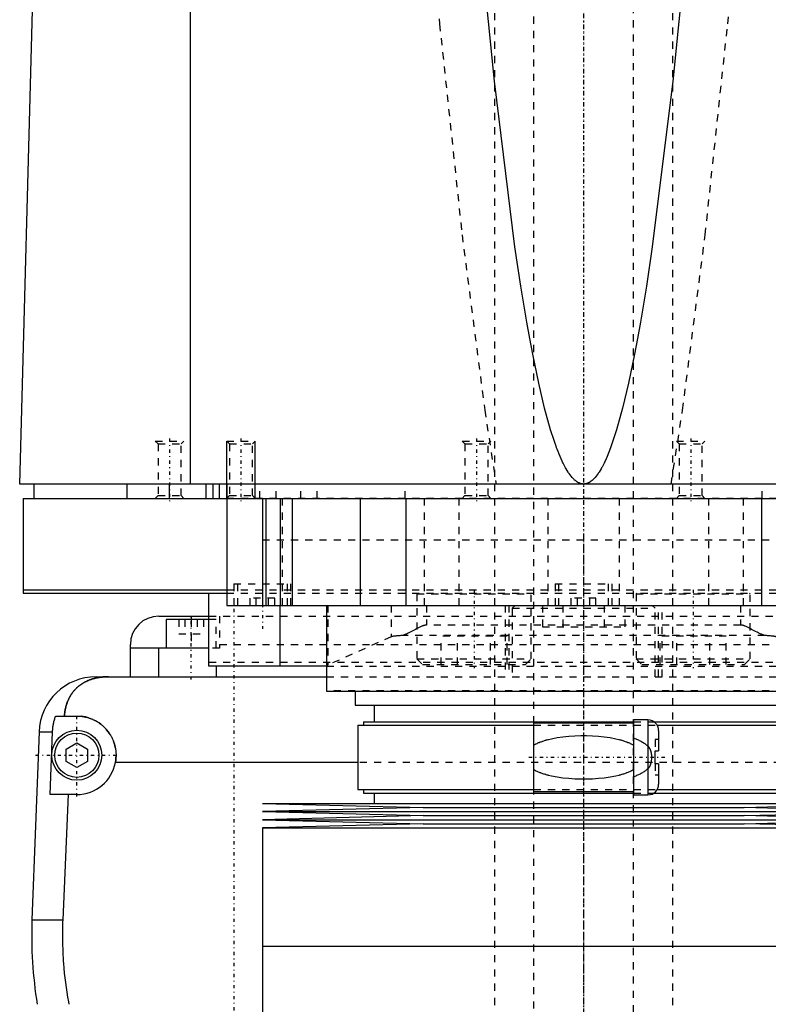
# Model space of a CAD drawing. Extents: x -120 to 120, y -1 to 1172.
# Tile 4 of 11: x -79 to 26, y 415 to 553. Entities that reach past the tile are written whole.
import ezdxf

# ---------------------------------------------------------------- set-up
doc = ezdxf.new("R2010")
doc.units = 0
doc.linetypes.add('CENTER', pattern=[1.5, 0.45, -0.5, 0.05, -0.5])
doc.linetypes.add('DASHED', pattern=[2, 1, -1])
for name, color, linetype in [('AM_0', 7, 'CONTINUOUS'), ('AM_10', 7, 'CONTINUOUS'), ('AM_3', 7, 'DASHED'), ('AM_7', 7, 'CENTER')]:
    doc.layers.add(name, color=color, linetype=linetype)

msp = doc.modelspace()

# ---------------------------------------------------------------- linework, layer by layer
at = {"layer": 'AM_0', "color": 7, "linetype": 'CONTINUOUS'}
for p, q in [((-79, 487.5), (-76.83, 568.63)), ((-55.06, 487.5), (-55.06, 569.6)), ((79, 487.5), (-79, 487.5)), ((-77, 487.5), (-77, 485.5)), ((-64, 487.5), (-64, 485.5)), ((-58, 485.5), (-58, 487.5)), ((-52.9, 485.5), (-52.9, 487.5)), ((-51.9, 485.5), (-51.9, 487.5)), ((-51, 485.5), (-51, 487.5)), ((-50, 487.5), (-50, 470.5)), ((-78.5, 485.5), (78.5, 485.5)), ((-78.5, 485.5), (-78.5, 472.2)), ((-45, 485.5), (-45, 470.5)), ((-44.5, 485.5), (-44.5, 470.5)), ((-42.5, 485.5), (-42.5, 470.5)), ((-40.83, 485.5), (-40.83, 470.5)), ((-31.31, 485.5), (-31.31, 470.5)), ((-24.92, 485.5), (-24.92, 470.5)), ((24.92, 485.5), (24.92, 470.5)), ((-78.5, 472.7), (-50.02, 472.7)), ((-78.5, 472.2), (-50.02, 472.2)), ((-52.5, 462), (-52.5, 472.2)), ((-50, 470.5), (50, 470.5)), ((-42.5, 462), (-42.5, 470.5)), ((-36, 470.5), (-36, 458.5)), ((-59.5, 469), (-52.5, 469)), ((-58.5, 468.5), (-58.5, 464.5)), ((-52.5, 468.5), (-58.5, 468.5)), ((-55, 469), (-55, 468.5)), ((-63.5, 460.5), (-63.5, 465)), ((-52.5, 464.5), (-63.5, 464.5)), ((-59.5, 460.5), (-59.5, 464.5)), ((-36, 462), (-52.5, 462)), ((-51.5, 462), (-51.5, 460.5)), ((-68.3, 460.5), (-36, 460.5)), ((-36, 458.5), (36, 458.5)), ((-32, 458.5), (-32, 456.5)), ((-32, 456.5), (32, 456.5)), ((-29.35, 456.5), (-29.35, 454.2)), ((-73.97, 455), (-71, 455)), ((-30.85, 454.2), (-30.85, 453.7)), ((-30.85, 454.2), (7, 454.2)), ((7, 454), (-7, 454)), ((-7, 454), (-7, 444.4)), ((9, 454.45), (7, 454.45)), ((7, 454.45), (7, 443.95)), ((9, 454.45), (9, 443.95)), ((9.83, 454.2), (30.85, 454.2)), ((-76.29, 452.8), (-77.28, 426.46)), ((-76.29, 452.8), (-74.4, 452.8)), ((-74.75, 444), (-74.4, 452.8)), ((-31.65, 453.7), (-31.65, 444.7)), ((-31.65, 453.7), (-7, 453.7)), ((10.3, 453.7), (31.65, 453.7)), ((10.5, 452.95), (10.5, 450.1)), ((-72.5, 450.37), (-71, 451.23)), ((-71, 451.23), (-69.5, 450.37)), ((-72.5, 448.63), (-72.5, 450.37)), ((-69.5, 450.37), (-69.5, 448.63)), ((10, 448.3), (10, 450.1)), ((10, 450.1), (10.5, 450.1)), ((-71, 447.77), (-72.5, 448.63)), ((-69.5, 448.63), (-71, 447.77)), ((-31.65, 448.5), (-65.59, 448.5)), ((10.5, 448.3), (10, 448.3)), ((10.5, 448.3), (10.5, 445.45)), ((-31.65, 444.7), (-7, 444.7)), ((-30.85, 444.7), (-30.85, 444.2)), ((-7, 444.4), (7, 444.4)), ((10.3, 444.7), (31.65, 444.7)), ((-71, 444), (-74.75, 444)), ((-72.2, 444), (-72.97, 426.46)), ((-30.85, 444.2), (7, 444.2)), ((-29.35, 444.2), (-29.35, 442.75)), ((7, 443.95), (9, 443.95)), ((9.83, 444.2), (30.85, 444.2)), ((-45, 442.75), (-22.5, 442.18)), ((-45, 442.75), (45, 442.75)), ((-22.5, 442.18), (-45, 441.61)), ((-45, 441.61), (-22.5, 441.04)), ((-45, 441.61), (45, 441.61)), ((-22.5, 442.18), (22.5, 442.18)), ((22.5, 442.18), (45, 442.75)), ((45, 441.61), (22.5, 442.18)), ((22.5, 441.04), (45, 441.61)), ((-22.5, 441.04), (-45, 440.47)), ((-45, 440.47), (-22.5, 439.9)), ((-45, 440.47), (45, 440.47)), ((-22.5, 441.04), (22.5, 441.04)), ((45, 440.47), (22.5, 441.04)), ((22.5, 439.9), (45, 440.47)), ((-22.5, 439.9), (-45, 439.33)), ((-45, 439.33), (-45, 422.75)), ((-45, 439.33), (45, 439.33)), ((-22.5, 439.9), (22.5, 439.9)), ((45, 439.33), (22.5, 439.9)), ((-77.28, 426.46), (-72.97, 426.46)), ((-45, 422.75), (45, 422.75)), ((-45, 422.75), (-45, 406.17)), ((-45, 422.75), (0, 422.75))]:
    msp.add_line(p, q, dxfattribs=at)
for points in [[(0, 487.5, 0), (-0.01, 487.5, 0), (-0.04, 487.5, 0), (-0.06, 487.5, 0), (-0.07, 487.5, 0), (-0.08, 487.5, 0), (-0.11, 487.5, 0), (-0.13, 487.51, 0), (-0.15, 487.51, 0), (-0.18, 487.51, 0), (-0.2, 487.51, 0), (-0.21, 487.52, 0), (-0.22, 487.52, 0), (-0.25, 487.52, 0), (-0.27, 487.53, 0), (-0.29, 487.53, 0), (-0.32, 487.54, 0), (-0.34, 487.54, 0), (-0.35, 487.54, 0), (-0.36, 487.55, 0), (-0.39, 487.55, 0), (-0.41, 487.56, 0), (-0.42, 487.56, 0), (-0.43, 487.57, 0), (-0.46, 487.57, 0), (-0.48, 487.58, 0), (-0.49, 487.59, 0), (-0.5, 487.59, 0), (-0.53, 487.6, 0), (-0.55, 487.61, 0), (-0.57, 487.62, 0), (-0.6, 487.63, 0), (-0.62, 487.64, 0), (-0.63, 487.64, 0), (-0.64, 487.65, 0), (-0.67, 487.66, 0), (-0.69, 487.67, 0), (-0.71, 487.68, 0), (-0.74, 487.69, 0), (-0.76, 487.71, 0), (-0.77, 487.71, 0), (-0.78, 487.72, 0), (-0.81, 487.73, 0), (-0.83, 487.74, 0), (-0.85, 487.76, 0), (-0.88, 487.77, 0), (-0.9, 487.79, 0), (-0.91, 487.8, 0), (-0.92, 487.8, 0), (-0.95, 487.82, 0), (-0.97, 487.83, 0), (-1.05, 487.89, 0), (-1.19, 488.01, 0), (-1.26, 488.07, 0), (-1.33, 488.13, 0), (-1.47, 488.27, 0), (-1.61, 488.43, 0), (-1.75, 488.59, 0), (-1.89, 488.78, 0), (-2.03, 488.97, 0), (-2.1, 489.07, 0), (-2.17, 489.18, 0), (-2.31, 489.41, 0), (-2.45, 489.64, 0), (-2.52, 489.77, 0), (-2.59, 489.89, 0), (-2.73, 490.16, 0), (-2.87, 490.44, 0), (-2.94, 490.59, 0), (-3.01, 490.73, 0), (-3.15, 491.04, 0), (-3.29, 491.36, 0), (-3.43, 491.7, 0), (-3.57, 492.05, 0), (-3.71, 492.41, 0), (-3.78, 492.6, 0), (-3.85, 492.79, 0), (-3.99, 493.18, 0), (-4.13, 493.59, 0), (-4.62, 495.12, 0), (-5.46, 498.14, 0), (-6.29, 501.66, 0), (-7.13, 505.68, 0), (-7.54, 507.88, 0), (-7.96, 510.2, 0), (-8.79, 515.22, 0), (-9.62, 520.74, 0), (-12.5, 543.94, 0), (-14.95, 568.63, 0)], [(14.95, 568.63, 0), (12.5, 543.94, 0), (9.62, 520.74, 0), (8.79, 515.22, 0), (7.96, 510.2, 0), (7.54, 507.88, 0), (7.13, 505.68, 0), (6.29, 501.66, 0), (5.46, 498.14, 0), (4.62, 495.12, 0), (3.78, 492.6, 0), (3.29, 491.36, 0), (3.15, 491.04, 0), (3.01, 490.73, 0), (2.94, 490.59, 0), (2.87, 490.44, 0), (2.73, 490.16, 0), (2.59, 489.89, 0), (2.52, 489.77, 0), (2.45, 489.64, 0), (2.31, 489.41, 0), (2.17, 489.18, 0), (2.1, 489.07, 0), (2.03, 488.97, 0), (1.89, 488.78, 0), (1.75, 488.59, 0), (1.61, 488.43, 0), (1.47, 488.27, 0), (1.33, 488.13, 0), (1.26, 488.07, 0), (1.19, 488.01, 0), (1.05, 487.89, 0), (0.91, 487.8, 0), (0.83, 487.74, 0), (0.81, 487.73, 0), (0.78, 487.72, 0), (0.77, 487.71, 0), (0.76, 487.71, 0), (0.74, 487.69, 0), (0.71, 487.68, 0), (0.69, 487.67, 0), (0.67, 487.66, 0), (0.64, 487.65, 0), (0.63, 487.64, 0), (0.62, 487.64, 0), (0.6, 487.63, 0), (0.57, 487.62, 0), (0.55, 487.61, 0), (0.53, 487.6, 0), (0.5, 487.59, 0), (0.49, 487.59, 0), (0.48, 487.58, 0), (0.46, 487.57, 0), (0.43, 487.57, 0), (0.42, 487.56, 0), (0.41, 487.56, 0), (0.39, 487.55, 0), (0.36, 487.55, 0), (0.35, 487.54, 0), (0.34, 487.54, 0), (0.32, 487.54, 0), (0.29, 487.53, 0), (0.27, 487.53, 0), (0.25, 487.52, 0), (0.22, 487.52, 0), (0.21, 487.52, 0), (0.2, 487.51, 0), (0.18, 487.51, 0), (0.15, 487.51, 0), (0.13, 487.51, 0), (0.11, 487.5, 0), (0.08, 487.5, 0), (0.07, 487.5, 0), (0.06, 487.5, 0), (0.04, 487.5, 0), (0.01, 487.5, 0), (0, 487.5, 0)], [(-66.56, 460.5, 0), (-66.61, 460.5, 0), (-66.7, 460.5, 0), (-66.8, 460.5, 0), (-66.84, 460.5, 0), (-66.89, 460.49, 0), (-66.98, 460.49, 0), (-67.08, 460.49, 0), (-67.17, 460.48, 0), (-67.26, 460.47, 0), (-67.35, 460.47, 0), (-67.4, 460.46, 0), (-67.45, 460.46, 0), (-67.54, 460.45, 0), (-67.63, 460.44, 0), (-67.72, 460.42, 0), (-67.82, 460.41, 0), (-67.91, 460.4, 0), (-67.95, 460.39, 0), (-68, 460.38, 0), (-68.09, 460.37, 0), (-68.18, 460.35, 0), (-68.23, 460.34, 0), (-68.27, 460.33, 0), (-68.36, 460.31, 0), (-68.45, 460.29, 0), (-68.49, 460.28, 0), (-68.53, 460.27, 0), (-68.62, 460.24, 0), (-68.71, 460.22, 0), (-68.79, 460.2, 0), (-68.88, 460.17, 0), (-68.96, 460.14, 0), (-69, 460.13, 0), (-69.04, 460.11, 0), (-69.13, 460.08, 0), (-69.21, 460.05, 0), (-69.29, 460.02, 0), (-69.37, 459.99, 0), (-69.45, 459.96, 0), (-69.49, 459.94, 0), (-69.53, 459.92, 0), (-69.6, 459.89, 0), (-69.68, 459.85, 0), (-69.76, 459.81, 0), (-69.83, 459.77, 0), (-69.91, 459.74, 0), (-69.94, 459.72, 0), (-69.98, 459.69, 0), (-70.05, 459.65, 0), (-70.12, 459.61, 0), (-70.19, 459.57, 0), (-70.26, 459.52, 0), (-70.33, 459.48, 0), (-70.37, 459.46, 0), (-70.4, 459.43, 0), (-70.47, 459.39, 0), (-70.53, 459.34, 0), (-70.6, 459.29, 0), (-70.66, 459.24, 0), (-70.72, 459.19, 0), (-70.75, 459.17, 0), (-70.78, 459.14, 0), (-70.84, 459.09, 0), (-70.9, 459.04, 0), (-70.93, 459.01, 0), (-70.96, 458.98, 0), (-71.02, 458.93, 0), (-71.08, 458.87, 0), (-71.1, 458.85, 0), (-71.13, 458.82, 0), (-71.19, 458.76, 0), (-71.24, 458.71, 0), (-71.29, 458.65, 0), (-71.34, 458.59, 0), (-71.4, 458.53, 0), (-71.42, 458.5, 0), (-71.45, 458.47, 0), (-71.5, 458.41, 0), (-71.54, 458.35, 0), (-71.59, 458.28, 0), (-71.64, 458.22, 0), (-71.68, 458.16, 0), (-71.71, 458.12, 0), (-71.73, 458.09, 0), (-71.77, 458.02, 0), (-71.82, 457.96, 0), (-71.86, 457.89, 0), (-71.9, 457.82, 0), (-71.94, 457.75, 0), (-71.96, 457.72, 0), (-71.98, 457.68, 0), (-72.02, 457.61, 0), (-72.06, 457.54, 0), (-72.1, 457.46, 0), (-72.13, 457.39, 0), (-72.17, 457.32, 0), (-72.18, 457.28, 0), (-72.2, 457.24, 0), (-72.24, 457.16, 0), (-72.27, 457.09, 0), (-72.3, 457.01, 0), (-72.33, 456.93, 0), (-72.36, 456.85, 0), (-72.37, 456.81, 0), (-72.39, 456.77, 0), (-72.42, 456.69, 0), (-72.44, 456.61, 0), (-72.46, 456.57, 0), (-72.47, 456.52, 0), (-72.49, 456.44, 0), (-72.52, 456.36, 0), (-72.53, 456.32, 0), (-72.54, 456.27, 0), (-72.56, 456.19, 0), (-72.58, 456.1, 0), (-72.6, 456.02, 0), (-72.62, 455.93, 0), (-72.63, 455.84, 0), (-72.64, 455.8, 0), (-72.65, 455.76, 0), (-72.66, 455.67, 0), (-72.68, 455.58, 0), (-72.72, 455.27, 0), (-72.74, 455, 0)], [(-74.4, 452.8, 0), (-74.39, 452.86, 0), (-74.39, 452.98, 0), (-74.38, 453.1, 0), (-74.37, 453.16, 0), (-74.37, 453.23, 0), (-74.35, 453.35, 0), (-74.34, 453.47, 0), (-74.32, 453.6, 0), (-74.3, 453.72, 0), (-74.28, 453.85, 0), (-74.27, 453.91, 0), (-74.26, 453.97, 0), (-74.23, 454.1, 0), (-74.2, 454.22, 0), (-74.17, 454.34, 0), (-74.14, 454.47, 0), (-74.1, 454.59, 0), (-74.09, 454.65, 0), (-74.07, 454.71, 0), (-74.03, 454.83, 0), (-73.99, 454.94, 0), (-73.97, 455, 0)], [(-71, 455, 0), (-70.96, 455, 0), (-70.87, 455, 0), (-70.78, 455, 0), (-70.73, 454.99, 0), (-70.69, 454.99, 0), (-70.6, 454.99, 0), (-70.51, 454.98, 0), (-70.42, 454.97, 0), (-70.33, 454.96, 0), (-70.24, 454.95, 0), (-70.19, 454.94, 0), (-70.15, 454.93, 0), (-70.06, 454.92, 0), (-69.97, 454.9, 0), (-69.88, 454.88, 0), (-69.79, 454.86, 0), (-69.7, 454.84, 0), (-69.65, 454.83, 0), (-69.61, 454.82, 0), (-69.52, 454.8, 0), (-69.43, 454.77, 0), (-69.38, 454.76, 0), (-69.34, 454.74, 0), (-69.25, 454.72, 0), (-69.17, 454.69, 0), (-69.12, 454.67, 0), (-69.08, 454.65, 0), (-68.99, 454.62, 0), (-68.91, 454.59, 0), (-68.82, 454.55, 0), (-68.74, 454.51, 0), (-68.66, 454.48, 0), (-68.61, 454.46, 0), (-68.57, 454.44, 0), (-68.49, 454.39, 0), (-68.41, 454.35, 0), (-68.33, 454.31, 0), (-68.25, 454.26, 0), (-68.17, 454.22, 0), (-68.14, 454.2, 0), (-68.1, 454.17, 0), (-68.02, 454.12, 0), (-67.95, 454.07, 0), (-67.87, 454.02, 0), (-67.8, 453.97, 0), (-67.73, 453.92, 0), (-67.69, 453.89, 0), (-67.66, 453.87, 0), (-67.59, 453.81, 0), (-67.52, 453.76, 0), (-67.45, 453.7, 0), (-67.39, 453.65, 0), (-67.32, 453.59, 0), (-67.29, 453.56, 0), (-67.26, 453.53, 0), (-67.2, 453.47, 0), (-67.14, 453.41, 0), (-67.08, 453.35, 0), (-67.02, 453.29, 0), (-66.96, 453.23, 0), (-66.93, 453.2, 0), (-66.9, 453.17, 0), (-66.84, 453.1, 0), (-66.79, 453.04, 0), (-66.76, 453, 0), (-66.73, 452.97, 0), (-66.68, 452.9, 0), (-66.62, 452.83, 0), (-66.6, 452.8, 0), (-66.57, 452.76, 0), (-66.52, 452.69, 0), (-66.47, 452.62, 0), (-66.42, 452.55, 0), (-66.37, 452.47, 0), (-66.32, 452.4, 0), (-66.3, 452.36, 0), (-66.28, 452.32, 0), (-66.23, 452.24, 0), (-66.19, 452.17, 0), (-66.15, 452.09, 0), (-66.11, 452.01, 0), (-66.06, 451.93, 0), (-66.05, 451.89, 0), (-66.03, 451.85, 0), (-65.99, 451.77, 0), (-65.95, 451.68, 0), (-65.92, 451.6, 0), (-65.88, 451.52, 0), (-65.85, 451.43, 0), (-65.84, 451.39, 0), (-65.82, 451.35, 0), (-65.79, 451.26, 0), (-65.76, 451.18, 0), (-65.74, 451.09, 0), (-65.71, 451.01, 0), (-65.69, 450.92, 0), (-65.68, 450.88, 0), (-65.66, 450.83, 0), (-65.64, 450.75, 0), (-65.62, 450.66, 0), (-65.61, 450.57, 0), (-65.59, 450.48, 0), (-65.57, 450.4, 0), (-65.57, 450.35, 0), (-65.56, 450.31, 0), (-65.55, 450.22, 0), (-65.54, 450.13, 0), (-65.53, 450.09, 0), (-65.53, 450.04, 0), (-65.52, 449.96, 0), (-65.51, 449.87, 0), (-65.51, 449.82, 0), (-65.51, 449.78, 0), (-65.5, 449.69, 0), (-65.5, 449.61, 0), (-65.5, 449.52, 0), (-65.5, 449.43, 0), (-65.5, 449.35, 0), (-65.5, 449.3, 0), (-65.51, 449.26, 0), (-65.51, 449.17, 0), (-65.52, 449.08, 0), (-65.52, 448.99, 0), (-65.53, 448.9, 0), (-65.54, 448.81, 0), (-65.55, 448.77, 0), (-65.55, 448.72, 0), (-65.57, 448.63, 0), (-65.58, 448.54, 0), (-65.59, 448.5, 0)], [(-72.97, 426.46, 0), (-72.99, 426.13, 0), (-73.01, 425.49, 0), (-73.02, 424.84, 0), (-73.02, 424.53, 0), (-73.02, 424.21, 0), (-73.02, 423.57, 0), (-73, 422.93, 0), (-72.98, 422.28, 0), (-72.96, 421.63, 0), (-72.92, 420.97, 0), (-72.9, 420.64, 0), (-72.87, 420.31, 0), (-72.82, 419.65, 0), (-72.75, 418.98, 0), (-72.68, 418.31, 0), (-72.59, 417.64, 0), (-72.5, 416.96, 0), (-72.45, 416.62, 0), (-72.4, 416.29, 0), (-72.29, 415.61, 0), (-72.17, 414.94, 0), (-72.1, 414.6, 0)]]:
    msp.add_polyline3d(points, dxfattribs=at)
for radius in [3.5, 3.1]:
    msp.add_circle((-71, 449.5), radius, dxfattribs=at)
for centre, radius, start, end in [((-59.5, 465), 4, 90, 180), ((-68.3, 452.5), 8, 90, 177.861), ((9, 452.95), 1.5, 0, 90), ((-71, 449.5), 5.5, 270, 349.5243), ((9, 445.45), 1.5, 270, 0), ((-17.32, 424.22), 60, 177.861, 189.225)]:
    msp.add_arc(centre, radius, start, end, dxfattribs=at)
at = {"layer": 'AM_10', "color": 7, "linetype": 'CONTINUOUS'}
for p, q in [((-50, 485.5), (-50, 493.5)), ((-46, 485.5), (-46, 493.5))]:
    msp.add_line(p, q, dxfattribs=at)
at = {"layer": 'AM_3', "color": 6, "linetype": 'DASHED'}
for p, q in [((-7, 1133), (-7, 355.5)), ((7, 355.5), (7, 1133)), ((-12.5, 1117.5), (-12.5, 396.5)), ((12.5, 396.5), (12.5, 1117.5)), ((-60, 493.5), (-59.62, 493.12)), ((-60, 493.5), (-56, 493.5)), ((-59.62, 493.12), (-59.62, 485.88)), ((-59.62, 493.12), (-56.38, 493.12)), ((-56.38, 493.12), (-56, 493.5)), ((-56.38, 485.88), (-56.38, 493.12)), ((-50, 493.5), (-49.62, 493.12)), ((-50, 493.5), (-46, 493.5)), ((-49.62, 493.12), (-49.62, 485.88)), ((-49.62, 493.12), (-46.38, 493.12)), ((-46.38, 493.12), (-46, 493.5)), ((-46.38, 485.88), (-46.38, 493.12)), ((-17, 493.5), (-16.62, 493.12)), ((-17, 493.5), (-13, 493.5)), ((-16.62, 493.12), (-16.62, 485.88)), ((-16.62, 493.12), (-13.38, 493.12)), ((-13.38, 493.12), (-13, 493.5)), ((-13.38, 485.88), (-13.38, 493.12)), ((13, 493.5), (13.38, 493.12)), ((13, 493.5), (17, 493.5)), ((13.38, 493.12), (13.38, 485.88)), ((13.38, 493.12), (16.62, 493.12)), ((16.62, 493.12), (17, 493.5)), ((16.62, 485.88), (16.62, 493.12)), ((-45.38, 485.5), (-45.38, 487.5)), ((-43.08, 485.5), (-43.08, 487.5)), ((-39.62, 485.5), (-39.62, 487.5)), ((-37.31, 485.5), (-37.31, 487.5)), ((-25, 485.5), (-25, 487.5)), ((25, 485.5), (25, 487.5)), ((-59.62, 485.88), (-60, 485.5)), ((-59.62, 485.88), (-56.38, 485.88)), ((-56, 485.5), (-56.38, 485.88)), ((-49.62, 485.88), (-50, 485.5)), ((-49.62, 485.88), (-46.38, 485.88)), ((-46, 485.5), (-46.38, 485.88)), ((-16.62, 485.88), (-17, 485.5)), ((-16.62, 485.88), (-13.38, 485.88)), ((-13, 485.5), (-13.38, 485.88)), ((13.38, 485.88), (13, 485.5)), ((13.38, 485.88), (16.62, 485.88)), ((17, 485.5), (16.62, 485.88)), ((77, 485.5), (-50, 485.5)), ((-42.23, 485.5), (-42.23, 470.5)), ((-22.36, 485.5), (-22.36, 470.5)), ((-17.5, 485.5), (-17.5, 470.5)), ((-5, 485.5), (-5, 470.5)), ((5, 485.5), (5, 470.5)), ((17.5, 485.5), (17.5, 470.5)), ((22.36, 485.5), (22.36, 470.5)), ((-45, 479.7), (45, 479.7)), ((-45, 479.7), (0, 479.7)), ((-49, 473.5), (-49, 470.5)), ((-49, 473.5), (-41, 473.5)), ((-48.5, 473.5), (-48.5, 470.5)), ((-41.5, 470.5), (-41.5, 473.5)), ((-41, 470.5), (-41, 473.5)), ((-4, 473.5), (-4, 470.5)), ((-4, 473.5), (4, 473.5)), ((-3.5, 473.5), (-3.5, 470.5)), ((3.5, 470.5), (3.5, 473.5)), ((4, 470.5), (4, 473.5)), ((-50.02, 472.7), (50.02, 472.7)), ((-50.02, 472.2), (50.02, 472.2)), ((-23.25, 472.2), (-23.35, 472.1)), ((-23.35, 472.1), (-23.35, 463)), ((-23.35, 472.1), (-7.35, 472.1)), ((-7.35, 472.1), (-7.45, 472.2)), ((-7.35, 463), (-7.35, 472.1)), ((7.45, 472.2), (7.35, 472.1)), ((7.35, 472.1), (7.35, 463)), ((7.35, 472.1), (23.35, 472.1)), ((23.35, 472.1), (23.25, 472.2)), ((23.35, 463), (23.35, 472.1)), ((-43.27, 471.5), (-46.73, 471.5)), ((-46.73, 470.5), (-46.73, 471.5)), ((-45.87, 470.5), (-45.87, 471.5)), ((-44.13, 470.5), (-44.13, 471.5)), ((-43.27, 470.5), (-43.27, 471.5)), ((-35.82, 470.5), (-35.82, 462.14)), ((-26.96, 470.5), (-26.96, 466.1)), ((-22, 470.5), (-22, 467.74)), ((-11, 470.5), (-11, 460.5)), ((-10.5, 470.5), (-10.5, 460.5)), ((-9.6, 470.5), (-10, 470.1)), ((-5.77, 470.5), (-5.77, 467.5)), ((-2.89, 470.5), (-2.89, 467.5)), ((1.73, 471.5), (-1.73, 471.5)), ((-1.73, 470.5), (-1.73, 471.5)), ((-0.87, 470.5), (-0.87, 471.5)), ((0.87, 470.5), (0.87, 471.5)), ((1.73, 470.5), (1.73, 471.5)), ((2.89, 470.5), (2.89, 467.5)), ((5.77, 470.5), (5.77, 467.5)), ((10, 470.1), (9.6, 470.5)), ((10.5, 460.5), (10.5, 470.5)), ((11, 460.5), (11, 470.5)), ((22, 470.5), (22, 467.74)), ((-10, 470.1), (-10, 460.5)), ((-10, 470.1), (10, 470.1)), ((10, 460.5), (10, 470.1)), ((-56.73, 468.5), (-56.73, 466.5)), ((-55.87, 468.5), (-55.87, 466.5)), ((-55, 468.5), (-55, 464.5)), ((-54.13, 468.5), (-54.13, 466.5)), ((-53.27, 468.5), (-53.27, 466.5)), ((-52.5, 469), (52.5, 469)), ((-51.5, 468.5), (-52.5, 468.5)), ((-51.5, 464.5), (-51.5, 468.5)), ((-51, 469), (-51, 464.5)), ((22, 467.74), (-22, 467.74)), ((-56.73, 466.5), (-53.27, 466.5)), ((-5.77, 467.5), (5.77, 467.5)), ((-51, 465), (51, 465)), ((-26.96, 466.1), (-35.82, 462.14)), ((25.41, 466.27), (-25.41, 466.27)), ((-19.97, 462.2), (-19.97, 466.2)), ((-10.73, 466.2), (-19.97, 466.2)), ((-17.66, 462.2), (-17.66, 466.2)), ((-13.04, 462.2), (-13.04, 466.2)), ((-10.73, 462.2), (-10.73, 466.2)), ((10.73, 462.2), (10.73, 466.2)), ((19.97, 466.2), (10.73, 466.2)), ((13.04, 462.2), (13.04, 466.2)), ((17.66, 462.2), (17.66, 466.2)), ((19.97, 462.2), (19.97, 466.2)), ((-51, 464.5), (-52.5, 464.5)), ((52.5, 462.5), (-52.5, 462.5)), ((-23.35, 463), (-22.55, 462.2)), ((-23.35, 463), (-7.35, 463)), ((-22.55, 462.2), (-8.15, 462.2)), ((-8.15, 462.2), (-7.35, 463)), ((7.35, 463), (8.15, 462.2)), ((7.35, 463), (23.35, 463)), ((8.15, 462.2), (22.55, 462.2)), ((22.55, 462.2), (23.35, 463)), ((-36, 462), (36, 462)), ((-36, 460.5), (36, 460.5)), ((36, 458.52), (-36, 458.52)), ((7, 454.2), (9.83, 454.2)), ((-7, 453.7), (10.3, 453.7)), ((10, 451.7), (10, 450.1)), ((10.5, 451.7), (10, 451.7)), ((31.65, 448.5), (-31.65, 448.5)), ((10, 448.3), (10, 446.7)), ((10.5, 446.7), (10, 446.7)), ((-7, 444.7), (10.3, 444.7)), ((7, 444.2), (9.83, 444.2))]:
    msp.add_line(p, q, dxfattribs=at)
for points in [[(-21.74, 568.63, 0), (-20.18, 551.98, 0), (-17.03, 522.41, 0), (-13.86, 497.87, 0), (-12.26, 487.5, 0)], [(12.26, 487.5, 0), (13.86, 497.87, 0), (17.03, 522.41, 0), (20.18, 551.98, 0), (21.74, 568.63, 0)], [(-22, 467.74, 0), (-22.02, 467.74, 0), (-22.06, 467.73, 0), (-22.1, 467.73, 0), (-22.12, 467.73, 0), (-22.14, 467.73, 0), (-22.18, 467.72, 0), (-22.21, 467.72, 0), (-22.25, 467.71, 0), (-22.29, 467.7, 0), (-22.32, 467.69, 0), (-22.34, 467.69, 0), (-22.36, 467.68, 0), (-22.39, 467.67, 0), (-22.43, 467.66, 0), (-22.46, 467.65, 0), (-22.5, 467.64, 0), (-22.53, 467.62, 0), (-22.55, 467.62, 0), (-22.57, 467.61, 0), (-22.6, 467.6, 0), (-22.64, 467.58, 0), (-22.65, 467.58, 0), (-22.75, 467.53, 0), (-22.95, 467.44, 0), (-23.15, 467.34, 0), (-23.34, 467.24, 0), (-23.53, 467.14, 0), (-23.72, 467.04, 0), (-23.82, 466.99, 0), (-23.91, 466.94, 0), (-24.1, 466.84, 0), (-24.29, 466.75, 0), (-24.47, 466.66, 0), (-24.65, 466.57, 0), (-24.82, 466.49, 0), (-24.91, 466.46, 0), (-25, 466.42, 0), (-25.16, 466.36, 0), (-25.33, 466.3, 0), (-25.41, 466.27, 0)], [(25.41, 466.27, 0), (25.33, 466.3, 0), (25.16, 466.36, 0), (25, 466.42, 0), (24.91, 466.46, 0), (24.82, 466.49, 0), (24.65, 466.57, 0), (24.47, 466.66, 0), (24.29, 466.75, 0), (24.1, 466.84, 0), (23.91, 466.94, 0), (23.82, 466.99, 0), (23.72, 467.04, 0), (23.53, 467.14, 0), (23.34, 467.24, 0), (23.15, 467.34, 0), (22.95, 467.44, 0), (22.75, 467.53, 0), (22.65, 467.58, 0), (22.64, 467.58, 0), (22.6, 467.6, 0), (22.57, 467.61, 0), (22.55, 467.62, 0), (22.53, 467.62, 0), (22.5, 467.64, 0), (22.46, 467.65, 0), (22.43, 467.66, 0), (22.39, 467.67, 0), (22.36, 467.68, 0), (22.34, 467.69, 0), (22.32, 467.69, 0), (22.29, 467.7, 0), (22.25, 467.71, 0), (22.21, 467.72, 0), (22.18, 467.72, 0), (22.14, 467.73, 0), (22.12, 467.73, 0), (22.1, 467.73, 0), (22.06, 467.73, 0), (22.02, 467.74, 0), (22, 467.74, 0)], [(-25.41, 466.27, 0), (-25.48, 466.27, 0), (-25.61, 466.26, 0), (-25.74, 466.25, 0), (-25.81, 466.25, 0), (-25.87, 466.25, 0), (-25.99, 466.24, 0), (-26.1, 466.23, 0), (-26.2, 466.22, 0), (-26.3, 466.21, 0), (-26.4, 466.2, 0), (-26.44, 466.19, 0), (-26.49, 466.19, 0), (-26.57, 466.18, 0), (-26.64, 466.17, 0), (-26.71, 466.16, 0), (-26.77, 466.15, 0), (-26.82, 466.14, 0), (-26.85, 466.13, 0), (-26.87, 466.12, 0), (-26.91, 466.11, 0), (-26.94, 466.1, 0), (-26.96, 466.1, 0)], [(26.96, 466.1, 0), (26.94, 466.1, 0), (26.91, 466.11, 0), (26.87, 466.12, 0), (26.85, 466.13, 0), (26.82, 466.14, 0), (26.77, 466.15, 0), (26.71, 466.16, 0), (26.64, 466.17, 0), (26.57, 466.18, 0), (26.49, 466.19, 0), (26.44, 466.19, 0), (26.4, 466.2, 0), (26.3, 466.21, 0), (26.2, 466.22, 0), (26.1, 466.23, 0), (25.99, 466.24, 0), (25.87, 466.25, 0), (25.81, 466.25, 0), (25.74, 466.25, 0), (25.61, 466.26, 0), (25.48, 466.27, 0), (25.41, 466.27, 0)], [(-35.82, 462.14, 0), (-35.88, 462.12, 0), (-35.96, 462.06, 0), (-36, 462.01, 0), (-36, 461.99, 0)], [(-72.74, 455, 0), (-72.74, 455.05, 0), (-72.73, 455.14, 0), (-72.72, 455.23, 0), (-72.72, 455.27, 0), (-72.71, 455.32, 0), (-72.7, 455.41, 0), (-72.69, 455.5, 0), (-72.68, 455.59, 0), (-72.66, 455.68, 0), (-72.65, 455.76, 0), (-72.64, 455.81, 0), (-72.63, 455.85, 0), (-72.61, 455.94, 0), (-72.6, 456.03, 0), (-72.58, 456.11, 0), (-72.56, 456.2, 0), (-72.54, 456.28, 0), (-72.52, 456.33, 0), (-72.51, 456.37, 0), (-72.49, 456.45, 0), (-72.46, 456.53, 0), (-72.45, 456.58, 0), (-72.44, 456.62, 0), (-72.41, 456.7, 0), (-72.39, 456.78, 0), (-72.37, 456.82, 0), (-72.36, 456.86, 0), (-72.33, 456.94, 0), (-72.3, 457.01, 0), (-72.27, 457.09, 0), (-72.23, 457.17, 0), (-72.2, 457.24, 0), (-72.18, 457.28, 0), (-72.17, 457.32, 0), (-72.13, 457.39, 0), (-72.1, 457.46, 0), (-72.06, 457.54, 0), (-72.02, 457.61, 0), (-71.98, 457.68, 0), (-71.96, 457.71, 0), (-71.94, 457.75, 0), (-71.9, 457.82, 0), (-71.86, 457.89, 0), (-71.82, 457.95, 0), (-71.78, 458.02, 0), (-71.73, 458.08, 0), (-71.71, 458.12, 0), (-71.69, 458.15, 0), (-71.64, 458.21, 0), (-71.6, 458.28, 0), (-71.55, 458.34, 0), (-71.5, 458.4, 0), (-71.45, 458.46, 0), (-71.43, 458.49, 0), (-71.4, 458.52, 0), (-71.35, 458.58, 0), (-71.3, 458.64, 0), (-71.25, 458.7, 0), (-71.19, 458.75, 0), (-71.14, 458.81, 0), (-71.11, 458.84, 0), (-71.08, 458.87, 0), (-71.03, 458.92, 0), (-70.97, 458.98, 0), (-70.94, 459, 0), (-70.91, 459.03, 0), (-70.85, 459.08, 0), (-70.79, 459.13, 0), (-70.76, 459.16, 0), (-70.73, 459.18, 0), (-70.67, 459.23, 0), (-70.6, 459.28, 0), (-70.54, 459.33, 0), (-70.47, 459.38, 0), (-70.41, 459.43, 0), (-70.37, 459.45, 0), (-70.34, 459.47, 0), (-70.27, 459.52, 0), (-70.2, 459.56, 0), (-70.13, 459.61, 0), (-70.06, 459.65, 0), (-69.99, 459.69, 0), (-69.95, 459.71, 0), (-69.91, 459.73, 0), (-69.84, 459.77, 0), (-69.76, 459.81, 0), (-69.69, 459.85, 0), (-69.61, 459.88, 0), (-69.53, 459.92, 0), (-69.5, 459.94, 0), (-69.46, 459.95, 0), (-69.38, 459.99, 0), (-69.3, 460.02, 0), (-69.22, 460.05, 0), (-69.13, 460.08, 0), (-69.05, 460.11, 0), (-69.01, 460.13, 0), (-68.97, 460.14, 0), (-68.89, 460.17, 0), (-68.8, 460.19, 0), (-68.72, 460.22, 0), (-68.63, 460.24, 0), (-68.54, 460.27, 0), (-68.5, 460.28, 0), (-68.46, 460.29, 0), (-68.37, 460.31, 0), (-68.28, 460.33, 0), (-68.23, 460.34, 0), (-68.19, 460.35, 0), (-68.1, 460.36, 0), (-68.01, 460.38, 0), (-67.96, 460.39, 0), (-67.91, 460.4, 0), (-67.82, 460.41, 0), (-67.73, 460.42, 0), (-67.64, 460.44, 0), (-67.55, 460.45, 0), (-67.45, 460.46, 0), (-67.41, 460.46, 0), (-67.36, 460.47, 0), (-67.27, 460.47, 0), (-67.17, 460.48, 0), (-67.08, 460.49, 0), (-66.99, 460.49, 0), (-66.89, 460.49, 0), (-66.85, 460.5, 0), (-66.8, 460.5, 0), (-66.7, 460.5, 0), (-66.61, 460.5, 0), (-66.56, 460.5, 0)], [(-7, 450.91, 0), (-6.95, 450.94, 0), (-6.84, 451, 0), (-6.74, 451.06, 0), (-6.68, 451.09, 0), (-6.63, 451.11, 0), (-6.52, 451.17, 0), (-6.41, 451.22, 0), (-6.3, 451.27, 0), (-6.18, 451.31, 0), (-6.07, 451.36, 0), (-6.01, 451.38, 0), (-5.95, 451.4, 0), (-5.83, 451.45, 0), (-5.71, 451.49, 0), (-5.59, 451.53, 0), (-5.47, 451.57, 0), (-5.35, 451.6, 0), (-5.29, 451.62, 0), (-5.23, 451.64, 0), (-5.1, 451.67, 0), (-4.97, 451.71, 0), (-4.91, 451.72, 0), (-4.52, 451.82, 0), (-3.72, 451.97, 0), (-2.9, 452.09, 0), (-2.07, 452.17, 0), (-1.24, 452.23, 0), (-0.41, 452.25, 0), (0, 452.26, 0), (0.41, 452.25, 0), (1.24, 452.23, 0), (2.07, 452.17, 0), (2.9, 452.09, 0), (3.72, 451.97, 0), (4.52, 451.82, 0), (4.91, 451.72, 0), (4.97, 451.71, 0), (5.1, 451.67, 0), (5.23, 451.64, 0), (5.29, 451.62, 0), (5.35, 451.6, 0), (5.47, 451.57, 0), (5.59, 451.53, 0), (5.71, 451.49, 0), (5.83, 451.45, 0), (5.95, 451.4, 0), (6.01, 451.38, 0), (6.07, 451.36, 0), (6.18, 451.31, 0), (6.3, 451.27, 0), (6.41, 451.22, 0), (6.52, 451.17, 0), (6.63, 451.11, 0), (6.68, 451.09, 0), (6.74, 451.06, 0), (6.84, 451, 0), (6.95, 450.94, 0), (7, 450.91, 0)], [(7, 451.93, 0), (7.06, 451.91, 0), (7.18, 451.86, 0), (7.31, 451.81, 0), (7.37, 451.79, 0), (7.43, 451.76, 0), (7.55, 451.71, 0), (7.67, 451.65, 0), (7.78, 451.59, 0), (7.9, 451.54, 0), (8.02, 451.47, 0), (8.07, 451.44, 0), (8.13, 451.41, 0), (8.24, 451.35, 0), (8.35, 451.28, 0), (8.46, 451.21, 0), (8.56, 451.14, 0), (8.66, 451.06, 0), (8.71, 451.02, 0), (8.76, 450.98, 0), (8.86, 450.9, 0), (8.95, 450.82, 0), (9, 450.78, 0)], [(9, 450.78, 0), (9.01, 450.77, 0), (9.02, 450.76, 0), (9.04, 450.74, 0), (9.05, 450.73, 0), (9.06, 450.72, 0), (9.07, 450.71, 0), (9.09, 450.69, 0), (9.1, 450.67, 0), (9.12, 450.65, 0), (9.13, 450.63, 0), (9.14, 450.62, 0), (9.15, 450.61, 0), (9.16, 450.59, 0), (9.18, 450.56, 0), (9.19, 450.54, 0), (9.2, 450.52, 0), (9.22, 450.49, 0), (9.22, 450.48, 0), (9.23, 450.47, 0), (9.24, 450.44, 0), (9.26, 450.42, 0), (9.26, 450.41, 0), (9.27, 450.39, 0), (9.28, 450.37, 0), (9.29, 450.34, 0), (9.3, 450.33, 0), (9.3, 450.31, 0), (9.32, 450.29, 0), (9.33, 450.26, 0), (9.34, 450.23, 0), (9.35, 450.2, 0), (9.36, 450.17, 0), (9.36, 450.16, 0), (9.37, 450.14, 0), (9.38, 450.11, 0), (9.39, 450.08, 0), (9.4, 450.05, 0), (9.41, 450.02, 0), (9.41, 449.98, 0), (9.42, 449.97, 0), (9.42, 449.95, 0), (9.43, 449.92, 0), (9.44, 449.89, 0), (9.44, 449.85, 0), (9.45, 449.82, 0), (9.46, 449.79, 0), (9.46, 449.77, 0), (9.46, 449.75, 0), (9.47, 449.72, 0), (9.47, 449.69, 0), (9.49, 449.57, 0), (9.5, 449.36, 0), (9.51, 449.26, 0), (9.51, 449.16, 0), (9.5, 448.96, 0), (9.48, 448.75, 0), (9.46, 448.63, 0), (9.45, 448.6, 0), (9.45, 448.57, 0), (9.44, 448.55, 0), (9.44, 448.53, 0), (9.43, 448.5, 0), (9.43, 448.47, 0), (9.42, 448.44, 0), (9.41, 448.4, 0), (9.4, 448.37, 0), (9.4, 448.35, 0), (9.39, 448.34, 0), (9.38, 448.3, 0), (9.37, 448.27, 0), (9.36, 448.24, 0), (9.35, 448.21, 0), (9.34, 448.17, 0), (9.33, 448.16, 0), (9.33, 448.14, 0), (9.31, 448.11, 0), (9.3, 448.08, 0), (9.3, 448.07, 0), (9.29, 448.05, 0), (9.27, 448.02, 0), (9.26, 447.99, 0), (9.25, 447.97, 0), (9.25, 447.96, 0), (9.23, 447.93, 0), (9.22, 447.9, 0), (9.2, 447.88, 0), (9.18, 447.85, 0), (9.17, 447.82, 0), (9.16, 447.81, 0), (9.15, 447.8, 0), (9.13, 447.77, 0), (9.12, 447.75, 0), (9.1, 447.73, 0), (9.08, 447.71, 0), (9.06, 447.69, 0), (9.05, 447.68, 0), (9.05, 447.67, 0), (9.03, 447.65, 0), (9.01, 447.63, 0), (9, 447.62, 0)], [(7, 447.49, 0), (6.95, 447.46, 0), (6.84, 447.4, 0), (6.74, 447.34, 0), (6.68, 447.31, 0), (6.63, 447.29, 0), (6.52, 447.23, 0), (6.41, 447.18, 0), (6.3, 447.13, 0), (6.18, 447.09, 0), (6.07, 447.04, 0), (6.01, 447.02, 0), (5.95, 447, 0), (5.83, 446.95, 0), (5.71, 446.91, 0), (5.59, 446.87, 0), (5.47, 446.83, 0), (5.35, 446.8, 0), (5.29, 446.78, 0), (5.23, 446.76, 0), (5.1, 446.73, 0), (4.97, 446.69, 0), (4.91, 446.68, 0), (4.52, 446.58, 0), (3.72, 446.43, 0), (2.9, 446.31, 0), (2.07, 446.23, 0), (1.24, 446.17, 0), (0.41, 446.15, 0), (0, 446.14, 0), (-0.41, 446.15, 0), (-1.24, 446.17, 0), (-2.07, 446.23, 0), (-2.9, 446.31, 0), (-3.72, 446.43, 0), (-4.52, 446.58, 0), (-4.91, 446.68, 0), (-4.97, 446.69, 0), (-5.1, 446.73, 0), (-5.23, 446.76, 0), (-5.29, 446.78, 0), (-5.35, 446.8, 0), (-5.47, 446.83, 0), (-5.59, 446.87, 0), (-5.71, 446.91, 0), (-5.83, 446.95, 0), (-5.95, 447, 0), (-6.01, 447.02, 0), (-6.07, 447.04, 0), (-6.18, 447.09, 0), (-6.3, 447.13, 0), (-6.41, 447.18, 0), (-6.52, 447.23, 0), (-6.63, 447.29, 0), (-6.68, 447.31, 0), (-6.74, 447.34, 0), (-6.84, 447.4, 0), (-6.95, 447.46, 0), (-7, 447.49, 0)], [(9, 447.62, 0), (8.95, 447.58, 0), (8.86, 447.5, 0), (8.76, 447.42, 0), (8.71, 447.38, 0), (8.66, 447.34, 0), (8.56, 447.26, 0), (8.46, 447.19, 0), (8.35, 447.12, 0), (8.24, 447.05, 0), (8.13, 446.99, 0), (8.07, 446.96, 0), (8.02, 446.93, 0), (7.9, 446.86, 0), (7.78, 446.81, 0), (7.67, 446.75, 0), (7.55, 446.69, 0), (7.43, 446.64, 0), (7.37, 446.61, 0), (7.31, 446.59, 0), (7.18, 446.54, 0), (7.06, 446.49, 0), (7, 446.47, 0)]]:
    msp.add_polyline3d(points, dxfattribs=at)
msp.add_arc((-71, 449.5), 5.5, 349.5243, 90, dxfattribs=at)
at = {"layer": 'AM_7', "color": 4, "linetype": 'CENTER'}
for p, q in [((0, 1171.88), (0, 316.62)), ((0, 700.5), (0, 370.5)), ((-58, 493.9), (-58, 485.1)), ((-48, 493.9), (-48, 485.1)), ((-15, 493.9), (-15, 485.1)), ((15, 493.9), (15, 485.1)), ((0, 480.07), (0, 459.92)), ((-45, 473.8), (-45, 467.2)), ((-15.35, 472.7), (-15.35, 461.7)), ((15.35, 472.7), (15.35, 461.7)), ((-49, 470), (-49, 371)), ((-55, 460.1), (-55, 468.9)), ((0, 458.19), (0, 421.06)), ((-71, 443.73), (-71, 455.27)), ((-76.77, 449.5), (-65.23, 449.5)), ((11.37, 449.2), (-7.88, 449.2)), ((0, 424.35), (0, 389.2))]:
    msp.add_line(p, q, dxfattribs=at)

doc.saveas('drawing.dxf')
